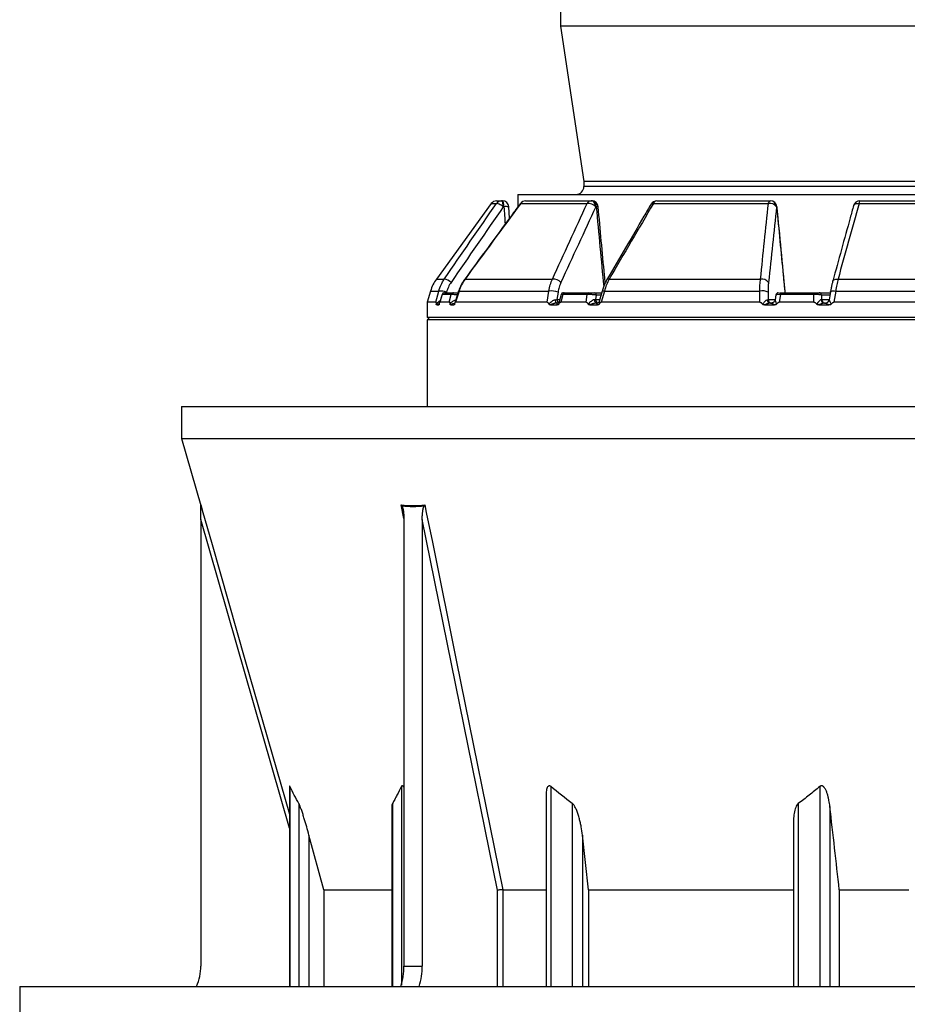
# Model space of a CAD drawing. Header units: millimetres. Extents: x 1309 to 2709, y 450 to 3578.
# Tile 2 of 8: x 1309 to 1995, y 1070 to 1831. Entities that reach past the tile are written whole.
import ezdxf

# ---------------------------------------------------------------- set-up
doc = ezdxf.new("R2010")
doc.units = ezdxf.units.MM

msp = doc.modelspace()

# ---------------------------------------------------------------- linework, layer by layer
at = {"color": 7, "linetype": 'Continuous', "lineweight": 25}
for p, q in [((1727.11, 2577.2), (1727.11, 1825.66)), ((1727.11, 1825.66), (1745.11, 1705.66)), ((2291.11, 1825.66), (1727.11, 1825.66)), ((1745.11, 1705.66), (1745.11, 1701.66)), ((2273.11, 1705.66), (1745.11, 1705.66)), ((1677.65, 1690.66), (1681.56, 1690.66)), ((1681.56, 1690.66), (1682.11, 1690.66)), ((1694.11, 1695.66), (1694.11, 1685.99)), ((1694.11, 1695.66), (2324.11, 1695.66)), ((1700.09, 1690.66), (1750.8, 1690.66)), ((1750.8, 1690.66), (1751.2, 1690.66)), ((1801.42, 1690.66), (1889.25, 1690.66)), ((1889.25, 1690.66), (1889.4, 1690.66)), ((1958.4, 1690.66), (2059.82, 1690.66)), ((1673.61, 1688.6), (1631.17, 1630.18)), ((1683.4, 1686.1), (1682.85, 1686.1)), ((1687.67, 1677.24), (1687.1, 1685.98)), ((1696.31, 1688.6), (1747.64, 1688.6)), ((1754.72, 1686.1), (1754.32, 1686.1)), ((1798.88, 1688.6), (1887.79, 1688.6)), ((1894.21, 1686.1), (1894.06, 1686.1)), ((1957.78, 1688.6), (2060.44, 1688.6)), ((1653.3, 1630.18), (1720.83, 1630.18)), ((1764.69, 1630.18), (1881.66, 1630.18)), ((1941.58, 1630.18), (2076.64, 1630.18)), ((1626.65, 1620.98), (1624.11, 1612.31)), ((1630.66, 1612.31), (1632.98, 1620.98)), ((1648.35, 1621.11), (1645.33, 1611.47)), ((1648.71, 1620.98), (1645.99, 1612.31)), ((1648.71, 1620.98), (1718.03, 1620.98)), ((1716.73, 1612.31), (1718.03, 1620.98)), ((1759.22, 1620.94), (1757.02, 1612.92)), ((1761.01, 1620.98), (1758.62, 1612.31)), ((1761.01, 1620.98), (1881.07, 1620.98)), ((1881.14, 1612.31), (1881.07, 1620.98)), ((1939.79, 1620.98), (1938.37, 1612.31)), ((1939.79, 1620.98), (2078.42, 1620.98)), ((1635.51, 1618.26), (1633.59, 1611.92)), ((1635.66, 1618.22), (1633.87, 1612.31)), ((1642.59, 1618.22), (1635.66, 1618.22)), ((1637.53, 1619.66), (1644.43, 1619.66)), ((1641.07, 1612.31), (1642.59, 1618.22)), ((1725.2, 1620.01), (1724.36, 1614.4)), ((1727.47, 1618.19), (1725.96, 1612.55)), ((1728.79, 1618.22), (1727.21, 1612.31)), ((1747.73, 1618.22), (1728.79, 1618.22)), ((1730.19, 1619.66), (1749.04, 1619.66)), ((1746.89, 1612.31), (1747.73, 1618.22)), ((1753.2, 1619.66), (1758.87, 1619.66)), ((1754.61, 1617.84), (1754.12, 1614.4)), ((1887.49, 1620.01), (1887.53, 1614.4)), ((1893.55, 1617.98), (1892.93, 1614.12)), ((1895.64, 1619.66), (1895.57, 1619.66)), ((1897.03, 1618.22), (1896.08, 1612.31)), ((1922.91, 1618.22), (1897.03, 1618.22)), ((1897.59, 1619.66), (1923.34, 1619.66)), ((1922.97, 1612.31), (1922.91, 1618.22)), ((1926.87, 1619.66), (1935.61, 1619.66)), ((1928.8, 1617.84), (1928.83, 1614.4)), ((1935.73, 1620.38), (1934.7, 1614.05)), ((1934.73, 1614.18), (1934.72, 1614.14)), ((1624.11, 1612.31), (1624.11, 1600.66)), ((1630.66, 1612.31), (1624.11, 1612.31)), ((1631.4, 1610.18), (1633.02, 1610.18)), ((1641.07, 1612.31), (1633.87, 1612.31)), ((1642.23, 1610.18), (1644.72, 1610.18)), ((1716.73, 1612.31), (1645.99, 1612.31)), ((1719.29, 1610.18), (1724.58, 1610.18)), ((1724.3, 1611.66), (1724.77, 1611.66)), ((1746.89, 1612.31), (1727.21, 1612.31)), ((1749.74, 1610.18), (1755.67, 1610.18)), ((1754.84, 1611.66), (1755.37, 1611.66)), ((1755.72, 1611.66), (1754.84, 1611.66)), ((1881.14, 1612.31), (1758.62, 1612.31)), ((1884.83, 1610.18), (1892.39, 1610.18)), ((1889.32, 1611.66), (1890, 1611.66)), ((1889.65, 1611.66), (1889.32, 1611.66)), ((1922.97, 1612.31), (1896.08, 1612.31)), ((1926.75, 1610.18), (1934.54, 1610.18)), ((1931.07, 1611.66), (1931.77, 1611.66)), ((1931.55, 1611.66), (1931.07, 1611.66)), ((2079.84, 1612.31), (1938.37, 1612.31)), ((1624.11, 1600.66), (1626.11, 1598.66)), ((1624.11, 1600.66), (2394.11, 1600.66)), ((1624.11, 1598.66), (1624.11, 1531.66)), ((2394.11, 1598.66), (1624.11, 1598.66)), ((1434.11, 1531.66), (1434.11, 1507.02)), ((1434.11, 1531.66), (2584.11, 1531.66)), ((1434.11, 1507.02), (1448.99, 1455.12)), ((1434.11, 1507.02), (2584.11, 1507.02)), ((1449.11, 1444.36), (1449.11, 1099.34)), ((1606.06, 1444.36), (1606.06, 1099.34)), ((1620.2, 1444.36), (1620.2, 1099.34)), ((1678.31, 1157.86), (1620.2, 1444.36)), ((1517.52, 1238.31), (1517.52, 1083.55)), ((1715.87, 1229.85), (1715.87, 1083.55)), ((1596.73, 1221.89), (1596.73, 1083.55)), ((1907.11, 1208.66), (1907.11, 1083.55)), ((1544.08, 1158.28), (1532.7, 1200.51)), ((1748.75, 1158.28), (1744.04, 1200.51)), ((1544.08, 1158.28), (1596.73, 1158.28)), ((1544.08, 1158.28), (1544.08, 1083.55)), ((1682.49, 1158.28), (1715.87, 1158.28)), ((1682.49, 1158.28), (1682.49, 1158.28)), ((1748.75, 1158.28), (1907.11, 1158.28)), ((1748.75, 1158.28), (1748.75, 1083.55)), ((1942.56, 1158.28), (1996.19, 1158.28)), ((1942.56, 1158.28), (1942.56, 1083.55)), ((1606.06, 1099.34), (1620.2, 1099.34)), ((1309.11, 1083.55), (1309.11, 1046.55)), ((1309.11, 1083.55), (2709.11, 1083.55))]:
    msp.add_line(p, q, dxfattribs=at)
at = {"color": 1, "linetype": 'Continuous', "lineweight": 25}
for p, q in [((2273.11, 1701.66), (1745.11, 1701.66)), ((1673.61, 1688.6), (1677.56, 1688.6)), ((1631.17, 1630.18), (1637.25, 1630.18)), ((1626.65, 1620.98), (1632.98, 1620.98)), ((1635.66, 1618.22), (1635.6, 1618.23)), ((1638.99, 1620.01), (1638.89, 1619.66)), ((1724.36, 1614.4), (1726.45, 1614.4)), ((1754.12, 1614.4), (1757.43, 1614.4)), ((1758.37, 1617.84), (1754.61, 1617.84)), ((1887.53, 1614.4), (1892.97, 1614.4)), ((1935.31, 1617.84), (1928.8, 1617.84)), ((1928.83, 1614.4), (1934.76, 1614.4)), ((1633.02, 1610.18), (1633.35, 1610.65)), ((1606.02, 1445.17), (1603.9, 1455.64)), ((1517.52, 1205.86), (1449.11, 1444.36)), ((1517.97, 1238.06), (1517.97, 1083.55)), ((1604.08, 1238.06), (1604.08, 1084.64)), ((1719.57, 1238.06), (1719.57, 1083.55)), ((1927.44, 1238.06), (1927.44, 1083.55)), ((1524.86, 1224.97), (1524.86, 1083.55)), ((1597.19, 1224.97), (1597.19, 1083.55)), ((1736.2, 1224.97), (1736.2, 1083.55)), ((1910.81, 1224.97), (1910.81, 1083.55)), ((1935.28, 1222.59), (1935.28, 1083.55)), ((1532.7, 1200.51), (1532.7, 1083.55)), ((1744.04, 1200.51), (1744.04, 1083.55)), ((1678.31, 1083.55), (1678.31, 1157.86)), ((1682.49, 1158.28), (1682.49, 1083.55))]:
    msp.add_line(p, q, dxfattribs=at)
at = {"color": 7, "linetype": 'Continuous', "lineweight": 25, "flags": 128}
for points in [[(1682.85, 1686.1), (1682.8, 1687.01), (1682.72, 1687.87), (1682.59, 1688.66), (1682.43, 1689.35), (1682.24, 1689.91), (1682.03, 1690.32), (1681.8, 1690.57), (1681.56, 1690.66)], [(1683.4, 1686.1), (1683.35, 1687.01), (1683.27, 1687.87), (1683.14, 1688.66), (1682.98, 1689.35), (1682.79, 1689.91), (1682.58, 1690.32), (1682.35, 1690.57), (1682.11, 1690.66)], [(1754.32, 1686.1), (1754.2, 1687.01), (1753.97, 1687.87), (1753.62, 1688.66), (1753.18, 1689.35), (1752.66, 1689.91), (1752.08, 1690.32), (1751.45, 1690.57), (1750.8, 1690.66)], [(1754.72, 1686.1), (1754.6, 1687.01), (1754.37, 1687.87), (1754.03, 1688.66), (1753.59, 1689.35), (1753.07, 1689.91), (1752.48, 1690.32), (1751.85, 1690.57), (1751.2, 1690.66)], [(1887.79, 1688.6), (1887.92, 1689.05), (1888.07, 1689.46), (1888.24, 1689.82), (1888.43, 1690.12), (1888.62, 1690.35), (1888.83, 1690.52), (1889.04, 1690.63), (1889.25, 1690.66)], [(1682.85, 1686.1), (1682.03, 1686.68), (1681.2, 1687.22), (1680.38, 1687.7), (1679.61, 1688.09), (1678.91, 1688.39), (1678.33, 1688.58), (1677.87, 1688.65), (1677.56, 1688.6)], [(1722.96, 1614.14), (1723.02, 1613.63), (1723.12, 1613.16), (1723.26, 1612.73), (1723.42, 1612.36), (1723.62, 1612.06), (1723.83, 1611.84), (1724.06, 1611.71), (1724.3, 1611.66)], [(1753.22, 1614.23), (1753.29, 1613.71), (1753.41, 1613.22), (1753.57, 1612.77), (1753.77, 1612.39), (1754.01, 1612.08), (1754.27, 1611.85), (1754.55, 1611.71), (1754.84, 1611.66)], [(1897.03, 1618.22), (1897.06, 1618.52), (1897.11, 1618.8), (1897.17, 1619.05), (1897.24, 1619.26), (1897.32, 1619.43), (1897.41, 1619.56), (1897.5, 1619.63), (1897.59, 1619.66)], [(1931.77, 1611.66), (1931.76, 1611.66), (1931.76, 1611.66), (1932.28, 1611.71), (1932.79, 1611.85), (1933.27, 1612.07), (1933.7, 1612.38), (1934.07, 1612.75), (1934.37, 1613.19), (1934.59, 1613.67), (1934.72, 1614.18)], [(1622.19, 1455.64), (1623.36, 1449.87), (1628.04, 1426.81), (1646.75, 1334.53), (1682.49, 1158.28)]]:
    msp.add_lwpolyline(points, dxfattribs=at)
at = {"color": 1, "linetype": 'Continuous', "lineweight": 25, "flags": 128}
for points in [[(1696.06, 1688.63), (1696.11, 1688.65), (1696.31, 1688.6)], [(1894.21, 1686.1), (1894.36, 1686.13), (1894.37, 1686.14)], [(1953.58, 1686.99), (1953.66, 1687.22), (1953.98, 1687.7), (1954.49, 1688.09), (1955.15, 1688.39), (1955.94, 1688.58), (1956.83, 1688.65), (1957.78, 1688.6)], [(1653.08, 1630.2), (1653.11, 1630.22), (1653.3, 1630.18)], [(1937.48, 1628.56), (1937.55, 1628.78), (1937.87, 1629.25), (1938.36, 1629.65), (1939, 1629.95), (1939.77, 1630.14), (1940.64, 1630.22), (1941.58, 1630.18)], [(1648.46, 1621.07), (1648.5, 1621.06), (1648.71, 1620.98)], [(1759.3, 1620.9), (1759.31, 1620.91), (1759.46, 1621.02), (1759.81, 1621.07), (1760.33, 1621.06), (1761.01, 1620.98)], [(1935.72, 1620.38), (1935.8, 1620.54), (1936.07, 1620.75), (1936.53, 1620.91), (1937.17, 1621.02), (1937.94, 1621.07), (1938.83, 1621.06), (1939.79, 1620.98)], [(1448.99, 1455.64), (1450.64, 1449.87), (1457.26, 1426.81), (1483.73, 1334.53), (1517.52, 1216.73)]]:
    msp.add_lwpolyline(points, dxfattribs=at)
at = {"color": 7, "linetype": 'Continuous', "lineweight": 25}
for centre, radius, start, end in [((1739.11, 1701.66), 6, 270, 0), ((1677.65, 1685.66), 5, 90, 144), ((1681.57, 1685.74), 4.92, 90.09825, 144.45262), ((1682.11, 1685.66), 5, 3.68299, 90), ((1700.09, 1685.66), 5, 90, 143.58241), ((1700.14, 1686.09), 4.57, 90.62642, 146.68759), ((1750.98, 1686.94), 3.72, 92.76666, 153.58649), ((1751.2, 1685.66), 5, 5.27964, 90), ((1801.42, 1685.66), 5, 90, 149.65747), ((1801.76, 1687.65), 3.03, 96.53911, 161.69304), ((1889.17, 1685.76), 4.9, 3.91461, 89.10401), ((1889.4, 1685.66), 5, 5.46587, 90), ((1889.32, 1685.76), 4.9, 3.91461, 89.10401), ((1958.4, 1685.66), 5, 90, 164.5643), ((1960.67, 1688.85), 2.91, 141.54847, 185.02455), ((1748.11, 1679.69), 8.92, 45.89562, 92.98937), ((1888.97, 1682.46), 6.26, 35.57974, 100.91917), ((1655.44, 1612.55), 30, 144, 163.67069), ((1635.85, 1620.45), 9.83, 47.33229, 81.847), ((1721.2, 1621.17), 9.02, 46.18662, 92.31635), ((1882.77, 1624.05), 6.23, 35.61381, 100.256), ((1633.68, 1606.2), 14.8, 68.96156, 92.69562), ((1719.56, 1605.29), 15.76, 69.02578, 95.57326), ((1882.9, 1611.35), 9.8, 62.07213, 100.73749), ((1637.45, 1617.66), 2, 89.99305, 162.93122), ((1637.54, 1617.7), 1.96, 90.48188, 164.62079), ((1644.46, 1617.73), 1.93, 90.84301, 165.30001), ((1729.42, 1617.66), 2, 89.99607, 164.8578), ((1730.39, 1618.06), 1.61, 97.17647, 174.19089), ((1749.29, 1618.12), 1.56, 99.16671, 176.2026), ((1752.89, 1617.96), 1.73, 355.74219, 79.57051), ((1889.53, 1614.34), 2.69, 184.30671, 265.61119), ((1890.46, 1614.6), 2.94, 183.91461, 269.10401), ((1895.53, 1617.66), 2, 89.99802, 170.79642), ((1924.68, 1618.48), 1.79, 138.46674, 188.10967), ((1926.84, 1617.7), 1.96, 3.91461, 89.10401), ((1931.21, 1614.45), 2.79, 184.59274, 267.11091), ((1931.76, 1614.6), 2.94, 183.91461, 269.10401), ((1931.77, 1614.65), 2.99, 270.00198, 297.71614), ((1446.11, 1454.29), 3, 0.24744, 16.03158), ((1409.11, 1099.34), 40, 336.75012, 0), ((1551.51, 1099.21), 54.54, 343.31242, 0.13418), ((1566.03, 1099.16), 54.17, 343.25343, 0.19317)]:
    msp.add_arc(centre, radius, start, end, dxfattribs=at)
at = {"color": 1, "linetype": 'Continuous', "lineweight": 25}
for centre, radius, start, end in [((1684.94, 1676.03), 10.18, 77.75074, 98.70244), ((1755.54, 1680.83), 5.33, 83.09738, 98.81127), ((1798.31, 1687.02), 1.68, 70.17158, 135.97148), ((1764.17, 1628.65), 1.62, 71.03842, 136.93528), ((1727.49, 1614.42), 3.13, 180.3463, 231.92004), ((1756.87, 1614.27), 2.76, 177.22432, 247.47029), ((1931.76, 1614.66), 3, 297.72762, 350.01696)]:
    msp.add_arc(centre, radius, start, end, dxfattribs=at)
for centre, major_axis, ratio, start_param, end_param in [((1935.57, 4581.44), (-125.49, 5516.4), 0.067633, 2.121808, 2.12469), ((1808.2, 4581.44), (-342.1, 5516.39), 0.049347, 2.120286, 2.133488), ((1734.67, 4581.44), (-466.33, 5516.4), 0.018003, 2.121825, 2.136036)]:
    msp.add_ellipse(centre, major_axis=major_axis, ratio=ratio, start_param=start_param, end_param=end_param, dxfattribs=at)
at = {"color": 7, "linetype": 'Continuous', "lineweight": 25}
for points in [[(1637.25, 1630.18), (1650.66, 1649.67), (1664.1, 1669.15), (1677.56, 1688.6)], [(1682.85, 1686.1), (1669.38, 1666.64), (1655.94, 1647.17), (1642.52, 1627.68)], [(1696.31, 1688.6), (1681.95, 1669.15), (1667.62, 1649.67), (1653.3, 1630.18)], [(1720.83, 1630.18), (1729.75, 1649.67), (1738.69, 1669.15), (1747.64, 1688.6)], [(1754.32, 1686.1), (1745.34, 1666.64), (1736.38, 1647.17), (1727.44, 1627.68)], [(1798.88, 1688.6), (1787.46, 1669.15), (1776.07, 1649.67), (1764.69, 1630.18)], [(1881.66, 1630.18), (1883.7, 1649.67), (1885.74, 1669.15), (1887.79, 1688.6)], [(1894.06, 1686.1), (1891.98, 1666.64), (1889.9, 1647.17), (1887.84, 1627.68)], [(1957.78, 1688.6), (1952.37, 1669.15), (1946.97, 1649.67), (1941.58, 1630.18)], [(1722.96, 1614.14), (1723.48, 1614.22), (1723.95, 1614.31), (1724.36, 1614.4)], [(1753.22, 1614.23), (1753.55, 1614.28), (1753.85, 1614.34), (1754.12, 1614.4)], [(1886.85, 1614.14), (1887.16, 1614.22), (1887.38, 1614.31), (1887.53, 1614.4)], [(1928.43, 1614.23), (1928.6, 1614.28), (1928.73, 1614.34), (1928.83, 1614.4)], [(1449.11, 1454.75), (1449.11, 1455.05), (1449.07, 1455.35), (1448.99, 1455.64)], [(1604.57, 1454.75), (1604.37, 1455.05), (1604.15, 1455.35), (1603.9, 1455.64)], [(1621.69, 1454.75), (1615.99, 1454.14), (1610.26, 1454.14), (1604.57, 1454.75)], [(1621.69, 1454.75), (1621.88, 1455.05), (1622.05, 1455.35), (1622.19, 1455.64)], [(1524.86, 1224.97), (1522.49, 1229.1), (1520.2, 1233.49), (1517.97, 1238.06)], [(1736.2, 1224.97), (1730.47, 1229.1), (1724.94, 1233.49), (1719.57, 1238.06)], [(1942.56, 1158.28), (1940.13, 1179.72), (1937.7, 1201.15), (1935.28, 1222.59)]]:
    msp.add_open_spline(points, degree=3, dxfattribs=at)
for points, knots in [([(1696.06, 1688.63), (1693.74, 1685.48), (1679.38, 1666.03), (1665.08, 1646.53), (1653.09, 1630.19)], [0, 0, 0, 0, 0.161733, 1, 1, 1, 1]), ([(1761.65, 1627.2), (1761.46, 1629.2), (1759.63, 1648.84), (1757.81, 1668.48), (1756.18, 1686.12)], [0, 0, 0, 0, 0.101988, 1, 1, 1, 1]), ([(1797.1, 1688.19), (1795.26, 1685.04), (1783.87, 1665.59), (1772.52, 1646.09), (1763, 1629.75)], [0, 0, 0, 0, 0.161726, 1, 1, 1, 1]), ([(1900.75, 1619.66), (1900.31, 1624.18), (1898.18, 1646.34), (1896.06, 1668.5), (1894.37, 1686.14)], [0, 0, 0, 0, 0.204015, 1, 1, 1, 1]), ([(1953.58, 1686.99), (1952.71, 1683.85), (1947.34, 1664.39), (1941.97, 1644.9), (1937.48, 1628.56)], [0, 0, 0, 0, 0.161712, 1, 1, 1, 1]), ([(1632.98, 1620.98), (1633.43, 1622.65), (1634.02, 1624.24), (1635.44, 1627.31), (1636.28, 1628.78), (1637.25, 1630.18)], [0, 0, 0, 0, 0.5, 0.5, 1, 1, 1, 1]), ([(1653.09, 1630.19), (1652.55, 1629.43), (1651.42, 1627.82), (1650.03, 1625.16), (1649.02, 1622.87), (1648.62, 1621.47), (1648.5, 1621.06)], [0, 0, 0, 0, 0.273072, 0.572805, 0.875877, 1, 1, 1, 1]), ([(1653.3, 1630.18), (1652.28, 1628.78), (1651.4, 1627.31), (1649.87, 1624.24), (1649.23, 1622.65), (1648.71, 1620.98)], [0, 0, 0, 0, 0.5, 0.5, 1, 1, 1, 1]), ([(1718.03, 1620.98), (1718.3, 1622.65), (1718.67, 1624.24), (1719.61, 1627.31), (1720.17, 1628.78), (1720.83, 1630.18)], [0, 0, 0, 0, 0.5, 0.5, 1, 1, 1, 1]), ([(1763, 1629.75), (1762.56, 1628.97), (1761.64, 1627.33), (1760.5, 1624.62), (1759.71, 1622.44), (1759.39, 1621.16), (1759.33, 1620.89)], [0, 0, 0, 0, 0.284598, 0.598562, 0.914772, 1, 1, 1, 1]), ([(1764.69, 1630.18), (1763.9, 1628.78), (1763.2, 1627.31), (1761.97, 1624.24), (1761.45, 1622.65), (1761.01, 1620.98)], [0, 0, 0, 0, 0.5, 0.5, 1, 1, 1, 1]), ([(1881.07, 1620.98), (1881.09, 1622.65), (1881.15, 1624.24), (1881.34, 1627.31), (1881.48, 1628.78), (1881.66, 1630.18)], [0, 0, 0, 0, 0.5, 0.5, 1, 1, 1, 1]), ([(1937.48, 1628.56), (1937.27, 1627.79), (1936.84, 1626.16), (1936.28, 1623.5), (1935.9, 1621.54), (1935.74, 1620.47), (1935.73, 1620.37)], [0, 0, 0, 0, 0.304619, 0.637808, 0.96764, 1, 1, 1, 1]), ([(1941.58, 1630.18), (1941.22, 1628.78), (1940.9, 1627.31), (1940.3, 1624.24), (1940.03, 1622.65), (1939.79, 1620.98)], [0, 0, 0, 0, 0.5, 0.5, 1, 1, 1, 1]), ([(1642.52, 1627.68), (1641.71, 1626.51), (1641.02, 1625.29), (1639.84, 1622.73), (1639.36, 1621.4), (1638.99, 1620.01)], [0, 0, 0, 0, 0.5, 0.5, 1, 1, 1, 1]), ([(1727.44, 1627.68), (1726.91, 1626.51), (1726.45, 1625.29), (1725.71, 1622.73), (1725.41, 1621.4), (1725.2, 1620.01)], [0, 0, 0, 0, 0.5, 0.5, 1, 1, 1, 1]), ([(1887.84, 1627.68), (1887.71, 1626.51), (1887.62, 1625.29), (1887.51, 1622.73), (1887.48, 1621.4), (1887.49, 1620.01)], [0, 0, 0, 0, 0.5, 0.5, 1, 1, 1, 1]), ([(1644.43, 1619.66), (1644.44, 1619.66), (1644.48, 1619.66), (1644.54, 1619.66), (1644.61, 1619.66), (1644.69, 1619.66), (1644.77, 1619.66), (1644.87, 1619.66), (1645.06, 1619.66), (1645.37, 1619.66), (1645.86, 1619.66), (1646.39, 1619.66), (1646.87, 1619.66), (1647.25, 1619.66), (1647.54, 1619.66), (1647.82, 1619.66), (1648.01, 1619.66), (1648.1, 1619.66)], [0, 0, 0, 0, 0.036141, 0.071976, 0.107622, 0.143198, 0.178824, 0.214619, 0.250701, 0.375166, 0.500292, 0.62459, 0.749917, 0.812387, 0.874546, 0.936912, 1, 1, 1, 1]), ([(1722.96, 1614.14), (1722.51, 1614.07), (1722.07, 1613.91), (1721.41, 1613.59), (1721.19, 1613.47), (1720.77, 1613.21), (1720.56, 1613.07), (1719.95, 1612.62), (1719.56, 1612.3), (1718.82, 1611.6), (1718.47, 1611.24), (1718.14, 1610.86)], [0, 0, 0, 0, 0.25, 0.25, 0.375, 0.375, 0.5, 0.5, 0.75, 0.75, 1, 1, 1, 1]), ([(1729.67, 1619.66), (1729.72, 1619.66), (1729.85, 1619.66), (1730.07, 1619.66), (1730.19, 1619.66)], [0, 0, 0, 0, 0.407091, 1, 1, 1, 1]), ([(1754.61, 1617.84), (1754.39, 1617.87), (1754.14, 1617.9), (1753.62, 1617.97), (1753.34, 1618), (1752.76, 1618.05), (1752.46, 1618.08), (1751.84, 1618.13), (1751.53, 1618.15), (1750.89, 1618.18), (1750.58, 1618.2), (1749.96, 1618.22), (1749.64, 1618.23), (1749.05, 1618.24), (1748.77, 1618.24), (1748.23, 1618.24), (1747.97, 1618.23), (1747.73, 1618.22)], [0, 0, 0, 0, 0.125, 0.125, 0.25, 0.25, 0.375, 0.375, 0.5, 0.5, 0.625, 0.625, 0.75, 0.75, 0.875, 0.875, 1, 1, 1, 1]), ([(1753.22, 1614.23), (1752.79, 1614.15), (1752.36, 1613.99), (1751.72, 1613.66), (1751.5, 1613.53), (1751.08, 1613.27), (1750.88, 1613.12), (1750.27, 1612.67), (1749.88, 1612.34), (1749.13, 1611.63), (1748.77, 1611.26), (1748.42, 1610.88)], [0, 0, 0, 0, 0.25, 0.25, 0.375, 0.375, 0.5, 0.5, 0.75, 0.75, 1, 1, 1, 1]), ([(1749.04, 1619.66), (1749.08, 1619.66), (1749.17, 1619.66), (1749.3, 1619.66), (1749.43, 1619.66), (1749.57, 1619.66), (1749.72, 1619.66), (1749.87, 1619.66), (1750.15, 1619.66), (1750.57, 1619.66), (1751.15, 1619.66), (1751.72, 1619.66), (1752.18, 1619.66), (1752.52, 1619.66), (1752.76, 1619.66), (1752.99, 1619.66), (1753.13, 1619.66), (1753.2, 1619.66)], [0, 0, 0, 0, 0.0361412, 0.0719761, 0.107622, 0.1431979, 0.1788238, 0.214619, 0.2507012, 0.3751659, 0.5002919, 0.6245904, 0.7499166, 0.8123875, 0.8745458, 0.9369116, 1, 1, 1, 1]), ([(1886.85, 1614.14), (1886.58, 1614.07), (1886.29, 1613.91), (1885.83, 1613.59), (1885.67, 1613.47), (1885.36, 1613.21), (1885.2, 1613.07), (1884.72, 1612.62), (1884.41, 1612.3), (1883.78, 1611.6), (1883.48, 1611.24), (1883.17, 1610.86)], [0, 0, 0, 0, 0.25, 0.25, 0.375, 0.375, 0.5, 0.5, 0.75, 0.75, 1, 1, 1, 1]), ([(1892.92, 1614.14), (1892.91, 1614.06), (1892.87, 1613.69), (1892.56, 1613.07), (1892.17, 1612.51), (1891.83, 1612.32), (1891.77, 1612.28)], [0, 0, 0, 0, 0.114896, 0.495041, 0.900071, 1, 1, 1, 1]), ([(1892.96, 1614.23), (1892.93, 1614.15), (1892.94, 1613.99), (1893.02, 1613.66), (1893.06, 1613.53), (1893.14, 1613.27), (1893.19, 1613.12), (1893.35, 1612.67), (1893.48, 1612.34), (1893.76, 1611.63), (1893.92, 1611.26), (1894.09, 1610.88)], [0, 0, 0, 0, 0.25, 0.25, 0.375, 0.375, 0.5, 0.5, 0.75, 0.75, 1, 1, 1, 1]), ([(1896.43, 1619.66), (1896.48, 1619.66), (1896.64, 1619.66), (1897.06, 1619.66), (1897.41, 1619.66), (1897.59, 1619.66)], [0, 0, 0, 0, 0.182295, 0.590947, 1, 1, 1, 1]), ([(1928.8, 1617.84), (1928.71, 1617.87), (1928.6, 1617.9), (1928.32, 1617.97), (1928.16, 1618), (1927.77, 1618.05), (1927.56, 1618.08), (1927.1, 1618.13), (1926.84, 1618.15), (1926.3, 1618.18), (1926.02, 1618.2), (1925.43, 1618.22), (1925.12, 1618.23), (1924.49, 1618.24), (1924.18, 1618.24), (1923.54, 1618.24), (1923.22, 1618.23), (1922.91, 1618.22)], [0, 0, 0, 0, 0.125, 0.125, 0.25, 0.25, 0.375, 0.375, 0.5, 0.5, 0.625, 0.625, 0.75, 0.75, 0.875, 0.875, 1, 1, 1, 1]), ([(1923.34, 1619.66), (1923.4, 1619.66), (1923.51, 1619.66), (1923.67, 1619.66), (1923.83, 1619.66), (1924, 1619.66), (1924.16, 1619.66), (1924.33, 1619.66), (1924.62, 1619.66), (1925.05, 1619.66), (1925.56, 1619.66), (1926.02, 1619.66), (1926.33, 1619.66), (1926.54, 1619.66), (1926.68, 1619.66), (1926.79, 1619.66), (1926.84, 1619.66), (1926.87, 1619.66)], [0, 0, 0, 0, 0.036141, 0.071976, 0.107622, 0.143198, 0.178824, 0.214619, 0.250701, 0.375166, 0.500292, 0.62459, 0.749917, 0.812387, 0.874546, 0.936912, 1, 1, 1, 1]), ([(1928.43, 1614.23), (1928.2, 1614.15), (1927.94, 1613.99), (1927.52, 1613.66), (1927.38, 1613.53), (1927.09, 1613.27), (1926.94, 1613.12), (1926.5, 1612.67), (1926.2, 1612.34), (1925.6, 1611.63), (1925.3, 1611.26), (1925.01, 1610.88)], [0, 0, 0, 0, 0.25, 0.25, 0.375, 0.375, 0.5, 0.5, 0.75, 0.75, 1, 1, 1, 1]), ([(1934.72, 1614.14), (1934.73, 1614.07), (1934.8, 1613.91), (1934.94, 1613.59), (1934.99, 1613.47), (1935.11, 1613.21), (1935.18, 1613.07), (1935.39, 1612.62), (1935.55, 1612.3), (1935.89, 1611.6), (1936.07, 1611.24), (1936.26, 1610.86)], [0, 0, 0, 0, 0.25, 0.25, 0.375, 0.375, 0.5, 0.5, 0.75, 0.75, 1, 1, 1, 1]), ([(1630.66, 1612.31), (1630.7, 1612.31), (1630.74, 1612.26), (1630.82, 1612.08), (1630.86, 1611.96), (1630.92, 1611.69), (1630.95, 1611.53), (1631.01, 1611.21), (1631.04, 1611.04), (1631.06, 1610.86)], [0, 0, 0, 0, 0.25, 0.25, 0.5, 0.5, 0.75, 0.75, 1, 1, 1, 1]), ([(1631.4, 1610.18), (1631.37, 1610.18), (1631.33, 1610.19), (1631.27, 1610.23), (1631.24, 1610.27), (1631.18, 1610.37), (1631.16, 1610.44), (1631.1, 1610.62), (1631.08, 1610.73), (1631.06, 1610.86)], [0, 0, 0, 0, 0.25, 0.25, 0.5, 0.5, 0.75, 0.75, 1, 1, 1, 1]), ([(1633.4, 1610.88), (1633.38, 1610.75), (1633.36, 1610.63), (1633.3, 1610.44), (1633.26, 1610.37), (1633.16, 1610.21), (1633.09, 1610.18), (1633.02, 1610.18)], [0, 0, 0, 0, 0.25, 0.25, 0.5, 0.5, 1, 1, 1, 1]), ([(1633.4, 1610.88), (1633.46, 1611.23), (1633.52, 1611.57), (1633.64, 1611.97), (1633.68, 1612.09), (1633.75, 1612.22), (1633.77, 1612.25), (1633.82, 1612.3), (1633.84, 1612.31), (1633.87, 1612.31)], [0, 0, 0, 0, 0.5, 0.5, 0.75, 0.75, 0.875, 0.875, 1, 1, 1, 1]), ([(1641.07, 1612.31), (1641.14, 1612.31), (1641.2, 1612.26), (1641.32, 1612.09), (1641.37, 1611.97), (1641.48, 1611.7), (1641.52, 1611.55), (1641.61, 1611.23), (1641.65, 1611.06), (1641.69, 1610.88)], [0, 0, 0, 0, 0.25, 0.25, 0.5, 0.5, 0.75, 0.75, 1, 1, 1, 1]), ([(1642.23, 1610.18), (1642.18, 1610.18), (1642.13, 1610.19), (1642.03, 1610.23), (1641.98, 1610.27), (1641.88, 1610.37), (1641.84, 1610.44), (1641.75, 1610.63), (1641.72, 1610.75), (1641.69, 1610.88)], [0, 0, 0, 0, 0.25, 0.25, 0.5, 0.5, 0.75, 0.75, 1, 1, 1, 1]), ([(1645.29, 1610.86), (1645.25, 1610.73), (1645.21, 1610.62), (1645.13, 1610.44), (1645.08, 1610.37), (1644.98, 1610.26), (1644.93, 1610.23), (1644.82, 1610.19), (1644.77, 1610.18), (1644.72, 1610.18)], [0, 0, 0, 0, 0.25, 0.25, 0.5, 0.5, 0.75, 0.75, 1, 1, 1, 1]), ([(1645.29, 1610.86), (1645.33, 1611.04), (1645.38, 1611.21), (1645.48, 1611.54), (1645.53, 1611.69), (1645.65, 1611.96), (1645.71, 1612.08), (1645.85, 1612.26), (1645.92, 1612.31), (1645.99, 1612.31)], [0, 0, 0, 0, 0.25, 0.25, 0.5, 0.5, 0.75, 0.75, 1, 1, 1, 1]), ([(1716.73, 1612.31), (1716.88, 1612.31), (1717.02, 1612.26), (1717.29, 1612.08), (1717.42, 1611.96), (1717.65, 1611.69), (1717.75, 1611.53), (1717.95, 1611.21), (1718.05, 1611.04), (1718.14, 1610.86)], [0, 0, 0, 0, 0.25, 0.25, 0.5, 0.5, 0.75, 0.75, 1, 1, 1, 1]), ([(1719.29, 1610.18), (1719.18, 1610.18), (1719.07, 1610.19), (1718.86, 1610.23), (1718.75, 1610.27), (1718.55, 1610.37), (1718.46, 1610.44), (1718.28, 1610.62), (1718.2, 1610.73), (1718.14, 1610.86)], [0, 0, 0, 0, 0.25, 0.25, 0.5, 0.5, 0.75, 0.75, 1, 1, 1, 1]), ([(1724.3, 1611.66), (1723.87, 1611.66), (1723.43, 1611.61), (1722.78, 1611.49), (1722.56, 1611.44), (1722.12, 1611.32), (1721.91, 1611.26), (1721.27, 1611.06), (1720.86, 1610.9), (1720.05, 1610.56), (1719.66, 1610.37), (1719.29, 1610.18)], [0, 0, 0, 0, 0.25, 0.25, 0.375, 0.375, 0.5, 0.5, 0.75, 0.75, 1, 1, 1, 1]), ([(1724.77, 1611.66), (1724.58, 1611.66), (1724.45, 1611.61), (1724.33, 1611.48), (1724.31, 1611.43), (1724.27, 1611.32), (1724.26, 1611.26), (1724.26, 1611.05), (1724.29, 1610.9), (1724.4, 1610.56), (1724.48, 1610.37), (1724.58, 1610.18)], [0, 0, 0, 0, 0.25, 0.25, 0.375, 0.375, 0.5, 0.5, 0.75, 0.75, 1, 1, 1, 1]), ([(1725.79, 1610.88), (1725.72, 1610.75), (1725.64, 1610.63), (1725.45, 1610.44), (1725.35, 1610.37), (1725.03, 1610.21), (1724.81, 1610.18), (1724.58, 1610.18)], [0, 0, 0, 0, 0.25, 0.25, 0.5, 0.5, 1, 1, 1, 1]), ([(1725.98, 1612.58), (1725.97, 1612.54), (1725.95, 1612.44), (1725.61, 1611.97), (1725.11, 1611.69), (1724.78, 1611.66), (1724.78, 1611.66), (1724.78, 1611.66)], [0, 0, 0, 0, 0.20486, 0.482982, 0.767242, 0.983982, 1, 1, 1, 1]), ([(1725.79, 1610.88), (1725.96, 1611.23), (1726.16, 1611.57), (1726.51, 1611.97), (1726.64, 1612.09), (1726.84, 1612.22), (1726.91, 1612.25), (1727.06, 1612.3), (1727.13, 1612.31), (1727.21, 1612.31)], [0, 0, 0, 0, 0.5, 0.5, 0.75, 0.75, 0.875, 0.875, 1, 1, 1, 1]), ([(1746.89, 1612.31), (1747.05, 1612.31), (1747.21, 1612.26), (1747.51, 1612.09), (1747.64, 1611.97), (1747.9, 1611.7), (1748.01, 1611.55), (1748.23, 1611.23), (1748.33, 1611.06), (1748.42, 1610.88)], [0, 0, 0, 0, 0.25, 0.25, 0.5, 0.5, 0.75, 0.75, 1, 1, 1, 1]), ([(1749.74, 1610.18), (1749.62, 1610.18), (1749.49, 1610.19), (1749.25, 1610.23), (1749.13, 1610.27), (1748.9, 1610.37), (1748.79, 1610.44), (1748.58, 1610.63), (1748.5, 1610.75), (1748.42, 1610.88)], [0, 0, 0, 0, 0.25, 0.25, 0.5, 0.5, 0.75, 0.75, 1, 1, 1, 1]), ([(1754.84, 1611.66), (1754.42, 1611.66), (1753.99, 1611.61), (1753.33, 1611.48), (1753.11, 1611.43), (1752.67, 1611.32), (1752.45, 1611.26), (1751.8, 1611.05), (1751.38, 1610.9), (1750.54, 1610.56), (1750.14, 1610.37), (1749.74, 1610.18)], [0, 0, 0, 0, 0.25, 0.25, 0.375, 0.375, 0.5, 0.5, 0.75, 0.75, 1, 1, 1, 1]), ([(1755.37, 1611.66), (1755.22, 1611.66), (1755.14, 1611.61), (1755.09, 1611.49), (1755.08, 1611.44), (1755.09, 1611.32), (1755.1, 1611.26), (1755.16, 1611.06), (1755.23, 1610.9), (1755.42, 1610.56), (1755.54, 1610.37), (1755.67, 1610.18)], [0, 0, 0, 0, 0.25, 0.25, 0.375, 0.375, 0.5, 0.5, 0.75, 0.75, 1, 1, 1, 1]), ([(1757.13, 1612.99), (1757.13, 1612.98), (1757.11, 1612.91), (1756.93, 1612.49), (1756.43, 1611.97), (1755.78, 1611.68), (1755.5, 1611.67), (1755.39, 1611.67)], [0, 0, 0, 0, 0.029624, 0.263992, 0.541765, 0.815835, 1, 1, 1, 1]), ([(1756.99, 1610.86), (1756.92, 1610.73), (1756.83, 1610.62), (1756.63, 1610.44), (1756.51, 1610.37), (1756.28, 1610.26), (1756.16, 1610.23), (1755.92, 1610.19), (1755.8, 1610.18), (1755.67, 1610.18)], [0, 0, 0, 0, 0.25, 0.25, 0.5, 0.5, 0.75, 0.75, 1, 1, 1, 1]), ([(1756.99, 1610.86), (1757.1, 1611.04), (1757.2, 1611.21), (1757.44, 1611.54), (1757.56, 1611.69), (1757.83, 1611.96), (1757.97, 1612.08), (1758.28, 1612.26), (1758.45, 1612.31), (1758.62, 1612.31)], [0, 0, 0, 0, 0.25, 0.25, 0.5, 0.5, 0.75, 0.75, 1, 1, 1, 1]), ([(1881.14, 1612.31), (1881.36, 1612.31), (1881.56, 1612.26), (1881.96, 1612.08), (1882.13, 1611.96), (1882.47, 1611.69), (1882.62, 1611.53), (1882.91, 1611.21), (1883.05, 1611.04), (1883.17, 1610.86)], [0, 0, 0, 0, 0.25, 0.25, 0.5, 0.5, 0.75, 0.75, 1, 1, 1, 1]), ([(1884.83, 1610.18), (1884.68, 1610.18), (1884.52, 1610.19), (1884.22, 1610.23), (1884.07, 1610.27), (1883.78, 1610.37), (1883.64, 1610.44), (1883.38, 1610.62), (1883.27, 1610.73), (1883.17, 1610.86)], [0, 0, 0, 0, 0.25, 0.25, 0.5, 0.5, 0.75, 0.75, 1, 1, 1, 1]), ([(1889.32, 1611.66), (1889.02, 1611.66), (1888.69, 1611.61), (1888.15, 1611.49), (1887.96, 1611.44), (1887.58, 1611.32), (1887.39, 1611.26), (1886.81, 1611.06), (1886.41, 1610.9), (1885.62, 1610.56), (1885.22, 1610.37), (1884.83, 1610.18)], [0, 0, 0, 0, 0.25, 0.25, 0.375, 0.375, 0.5, 0.5, 0.75, 0.75, 1, 1, 1, 1]), ([(1891.77, 1612.28), (1891.56, 1612.13), (1891.14, 1611.84), (1890.5, 1611.67), (1890.12, 1611.68), (1890, 1611.68)], [0, 0, 0, 0, 0.3931419, 0.8163168, 1, 1, 1, 1]), ([(1890, 1611.66), (1890.04, 1611.66), (1890.15, 1611.61), (1890.38, 1611.48), (1890.46, 1611.43), (1890.65, 1611.32), (1890.75, 1611.26), (1891.07, 1611.05), (1891.31, 1610.9), (1891.83, 1610.56), (1892.1, 1610.37), (1892.39, 1610.18)], [0, 0, 0, 0, 0.25, 0.25, 0.375, 0.375, 0.5, 0.5, 0.75, 0.75, 1, 1, 1, 1]), ([(1894.09, 1610.88), (1893.99, 1610.75), (1893.88, 1610.63), (1893.62, 1610.44), (1893.47, 1610.37), (1893.02, 1610.21), (1892.7, 1610.18), (1892.39, 1610.18)], [0, 0, 0, 0, 0.25, 0.25, 0.5, 0.5, 1, 1, 1, 1]), ([(1894.09, 1610.88), (1894.33, 1611.23), (1894.61, 1611.57), (1895.1, 1611.97), (1895.28, 1612.09), (1895.57, 1612.22), (1895.67, 1612.25), (1895.87, 1612.3), (1895.98, 1612.31), (1896.08, 1612.31)], [0, 0, 0, 0, 0.5, 0.5, 0.75, 0.75, 0.875, 0.875, 1, 1, 1, 1]), ([(1922.97, 1612.31), (1923.19, 1612.31), (1923.4, 1612.26), (1923.79, 1612.09), (1923.97, 1611.97), (1924.31, 1611.7), (1924.46, 1611.55), (1924.75, 1611.23), (1924.88, 1611.06), (1925.01, 1610.88)], [0, 0, 0, 0, 0.25, 0.25, 0.5, 0.5, 0.75, 0.75, 1, 1, 1, 1]), ([(1926.75, 1610.18), (1926.59, 1610.18), (1926.43, 1610.19), (1926.1, 1610.23), (1925.94, 1610.27), (1925.64, 1610.37), (1925.49, 1610.44), (1925.22, 1610.63), (1925.1, 1610.75), (1925.01, 1610.88)], [0, 0, 0, 0, 0.25, 0.25, 0.5, 0.5, 0.75, 0.75, 1, 1, 1, 1]), ([(1931.07, 1611.66), (1930.8, 1611.66), (1930.49, 1611.61), (1929.98, 1611.48), (1929.81, 1611.43), (1929.44, 1611.32), (1929.26, 1611.26), (1928.7, 1611.05), (1928.32, 1610.9), (1927.54, 1610.56), (1927.14, 1610.37), (1926.75, 1610.18)], [0, 0, 0, 0, 0.25, 0.25, 0.375, 0.375, 0.5, 0.5, 0.75, 0.75, 1, 1, 1, 1]), ([(1931.77, 1611.66), (1931.86, 1611.66), (1932.01, 1611.61), (1932.29, 1611.49), (1932.39, 1611.44), (1932.61, 1611.32), (1932.73, 1611.26), (1933.1, 1611.06), (1933.37, 1610.9), (1933.94, 1610.56), (1934.23, 1610.37), (1934.54, 1610.18)], [0, 0, 0, 0, 0.25, 0.25, 0.375, 0.375, 0.5, 0.5, 0.75, 0.75, 1, 1, 1, 1]), ([(1936.26, 1610.86), (1936.16, 1610.73), (1936.04, 1610.62), (1935.78, 1610.44), (1935.63, 1610.37), (1935.33, 1610.26), (1935.17, 1610.23), (1934.86, 1610.19), (1934.7, 1610.18), (1934.54, 1610.18)], [0, 0, 0, 0, 0.25, 0.25, 0.5, 0.5, 0.75, 0.75, 1, 1, 1, 1]), ([(1936.26, 1610.86), (1936.39, 1611.04), (1936.53, 1611.21), (1936.83, 1611.54), (1936.99, 1611.69), (1937.34, 1611.96), (1937.53, 1612.08), (1937.93, 1612.26), (1938.15, 1612.31), (1938.37, 1612.31)], [0, 0, 0, 0, 0.25, 0.25, 0.5, 0.5, 0.75, 0.75, 1, 1, 1, 1]), ([(1449.11, 1444.36), (1449.11, 1445.25), (1449.11, 1446.15), (1449.11, 1447.93), (1449.11, 1448.82), (1449.11, 1450.15), (1449.11, 1450.59), (1449.11, 1451.47), (1449.11, 1451.9), (1449.11, 1452.76), (1449.11, 1453.19), (1449.11, 1453.8), (1449.11, 1454), (1449.11, 1454.39), (1449.11, 1454.58), (1449.11, 1454.75)], [0, 0, 0, 0, 0.25, 0.25, 0.5, 0.5, 0.625, 0.625, 0.75, 0.75, 0.875, 0.875, 0.9375, 0.9375, 1, 1, 1, 1]), ([(1603.9, 1455.64), (1606.94, 1455.29), (1609.99, 1455.12), (1616.1, 1455.12), (1619.15, 1455.29), (1622.19, 1455.64)], [0, 0, 0, 0, 0.5, 0.5, 1, 1, 1, 1]), ([(1604.57, 1454.75), (1604.67, 1454.58), (1604.76, 1454.39), (1604.92, 1454), (1604.99, 1453.8), (1605.19, 1453.18), (1605.29, 1452.76), (1605.56, 1451.47), (1605.68, 1450.6), (1605.88, 1448.83), (1605.95, 1447.93), (1606.04, 1446.15), (1606.06, 1445.25), (1606.06, 1444.36)], [0, 0, 0, 0, 0.0625, 0.0625, 0.125, 0.125, 0.25, 0.25, 0.5, 0.5, 0.75, 0.75, 1, 1, 1, 1]), ([(1620.2, 1444.36), (1620.2, 1445.25), (1620.22, 1446.15), (1620.31, 1447.93), (1620.38, 1448.82), (1620.52, 1450.15), (1620.58, 1450.59), (1620.71, 1451.47), (1620.79, 1451.9), (1620.97, 1452.76), (1621.07, 1453.19), (1621.26, 1453.8), (1621.33, 1454), (1621.49, 1454.39), (1621.58, 1454.58), (1621.69, 1454.75)], [0, 0, 0, 0, 0.25, 0.25, 0.5, 0.5, 0.625, 0.625, 0.75, 0.75, 0.875, 0.875, 0.9375, 0.9375, 1, 1, 1, 1]), ([(1517.97, 1238.06), (1517.9, 1238.2), (1517.76, 1238.48), (1517.6, 1238.65), (1517.52, 1238.58), (1517.52, 1238.39), (1517.53, 1238.31)], [0, 0, 0, 0, 0.2837006, 0.5705019, 0.8157436, 1, 1, 1, 1]), ([(1604.08, 1238.06), (1602.96, 1235.77), (1601.84, 1233.53), (1600.11, 1230.25), (1599.54, 1229.18), (1598.37, 1227.05), (1597.78, 1226), (1597.19, 1224.97)], [0, 0, 0, 0, 0.5, 0.5, 0.75, 0.75, 1, 1, 1, 1]), ([(1606.06, 1237.6), (1606.03, 1237.63), (1605.88, 1237.89), (1605.52, 1238.24), (1605.07, 1238.58), (1604.67, 1238.64), (1604.33, 1238.49), (1604.17, 1238.22), (1604.08, 1238.06)], [0, 0, 0, 0, 0.0386844, 0.2524626, 0.4680927, 0.6241624, 0.78017, 1, 1, 1, 1]), ([(1719.57, 1238.06), (1719.39, 1238.2), (1719.03, 1238.48), (1718.43, 1238.65), (1717.88, 1238.55), (1717.31, 1238.11), (1716.75, 1237.15), (1716.32, 1235.72), (1715.93, 1233.25), (1715.93, 1231.25), (1715.92, 1229.85)], [0, 0, 0, 0, 0.058193, 0.117023, 0.167328, 0.228678, 0.333738, 0.486443, 0.639868, 1, 1, 1, 1]), ([(1927.44, 1238.06), (1924.76, 1235.77), (1922.03, 1233.53), (1917.87, 1230.25), (1916.48, 1229.18), (1913.66, 1227.05), (1912.24, 1226), (1910.81, 1224.97)], [0, 0, 0, 0, 0.5, 0.5, 0.75, 0.75, 1, 1, 1, 1]), ([(1935.28, 1222.59), (1935.1, 1224.19), (1934.87, 1225.78), (1934.41, 1228.15), (1934.24, 1228.94), (1933.86, 1230.5), (1933.64, 1231.28), (1933.16, 1232.83), (1932.89, 1233.6), (1932.41, 1234.73), (1932.24, 1235.11), (1931.87, 1235.84), (1931.66, 1236.2), (1931.22, 1236.9), (1930.98, 1237.23), (1930.56, 1237.7), (1930.41, 1237.85), (1930.09, 1238.12), (1929.91, 1238.24), (1929.55, 1238.45), (1929.35, 1238.53), (1929.04, 1238.59), (1928.94, 1238.61), (1928.73, 1238.61), (1928.62, 1238.61), (1928.32, 1238.56), (1928.12, 1238.5), (1927.76, 1238.31), (1927.6, 1238.2), (1927.44, 1238.06)], [0, 0, 0, 0, 0.25, 0.25, 0.375, 0.375, 0.5, 0.5, 0.625, 0.625, 0.6875, 0.6875, 0.75, 0.75, 0.8125, 0.8125, 0.84375, 0.84375, 0.875, 0.875, 0.90625, 0.90625, 0.921875, 0.921875, 0.9375, 0.9375, 0.96875, 0.96875, 1, 1, 1, 1]), ([(1532.7, 1200.51), (1532.13, 1202.62), (1531.54, 1204.74), (1530.63, 1207.91), (1530.32, 1208.97), (1529.69, 1211.08), (1529.37, 1212.14), (1528.72, 1214.24), (1528.4, 1215.28), (1527.73, 1217.36), (1527.39, 1218.39), (1526.87, 1219.91), (1526.69, 1220.42), (1526.33, 1221.42), (1526.15, 1221.92), (1525.88, 1222.64), (1525.79, 1222.88), (1525.6, 1223.35), (1525.51, 1223.58), (1525.32, 1224.02), (1525.23, 1224.23), (1525.04, 1224.62), (1524.95, 1224.81), (1524.86, 1224.97)], [0, 0, 0, 0, 0.25, 0.25, 0.375, 0.375, 0.5, 0.5, 0.625, 0.625, 0.75, 0.75, 0.8125, 0.8125, 0.875, 0.875, 0.90625, 0.90625, 0.9375, 0.9375, 0.96875, 0.96875, 1, 1, 1, 1]), ([(1597.19, 1224.97), (1597.05, 1224.58), (1596.75, 1223.7), (1596.74, 1222.54), (1596.73, 1221.89)], [0, 0, 0, 0, 0.438835, 1, 1, 1, 1]), ([(1744.04, 1200.51), (1743.8, 1202.62), (1743.49, 1204.74), (1742.9, 1207.91), (1742.68, 1208.97), (1742.21, 1211.08), (1741.95, 1212.14), (1741.39, 1214.24), (1741.08, 1215.28), (1740.41, 1217.36), (1740.04, 1218.39), (1739.42, 1219.91), (1739.21, 1220.42), (1738.74, 1221.42), (1738.49, 1221.92), (1738.08, 1222.64), (1737.94, 1222.88), (1737.64, 1223.35), (1737.49, 1223.58), (1737.16, 1224.02), (1736.99, 1224.23), (1736.61, 1224.62), (1736.41, 1224.81), (1736.2, 1224.97)], [0, 0, 0, 0, 0.25, 0.25, 0.375, 0.375, 0.5, 0.5, 0.625, 0.625, 0.75, 0.75, 0.8125, 0.8125, 0.875, 0.875, 0.90625, 0.90625, 0.9375, 0.9375, 0.96875, 0.96875, 1, 1, 1, 1]), ([(1910.81, 1224.97), (1910.43, 1224.58), (1909.56, 1223.68), (1908.8, 1221.85), (1907.94, 1218.87), (1907.29, 1214.81), (1907.04, 1211.06), (1907.11, 1209.01), (1907.12, 1208.66)], [0, 0, 0, 0, 0.095185, 0.220237, 0.345876, 0.642549, 0.940551, 1, 1, 1, 1]), ([(1682.49, 1158.28), (1682.35, 1158.28), (1682.2, 1158.28), (1681.87, 1158.27), (1681.69, 1158.26), (1681.33, 1158.24), (1681.15, 1158.22), (1680.77, 1158.19), (1680.57, 1158.17), (1680.19, 1158.14), (1680, 1158.11), (1679.62, 1158.07), (1679.43, 1158.05), (1679.08, 1158), (1678.91, 1157.97), (1678.67, 1157.93), (1678.59, 1157.92), (1678.45, 1157.89), (1678.37, 1157.88), (1678.31, 1157.86)], [0, 0, 0, 0, 0.125, 0.125, 0.25, 0.25, 0.375, 0.375, 0.5, 0.5, 0.625, 0.625, 0.75, 0.75, 0.875, 0.875, 0.9375, 0.9375, 1, 1, 1, 1])]:
    msp.add_open_spline(points, degree=3, knots=knots, dxfattribs=at)
at = {"color": 1, "linetype": 'Continuous', "lineweight": 25}
for points, knots in [([(1631.06, 1610.86), (1631.52, 1611.4), (1632.38, 1612.4), (1633.45, 1613.36), (1634.08, 1613.57), (1634.09, 1613.58)], [0, 0, 0, 0, 0.533769, 0.986752, 1, 1, 1, 1]), ([(1641.69, 1610.88), (1642.09, 1611.34), (1642.99, 1612.39), (1644.49, 1613.6), (1645.71, 1613.95), (1646.15, 1614.08)], [0, 0, 0, 0, 0.338578, 0.76161, 1, 1, 1, 1]), ([(1647.36, 1617.96), (1647.21, 1617.98), (1646.48, 1618.06), (1645.19, 1618.15), (1643.78, 1618.24), (1642.95, 1618.25), (1642.68, 1618.23), (1642.59, 1618.22)], [0, 0, 0, 0, 0.073092, 0.350007, 0.620481, 0.881196, 1, 1, 1, 1]), ([(1728.79, 1618.22), (1728.47, 1618.23), (1727.83, 1618.25), (1727.46, 1618.22), (1727.52, 1618.18), (1727.53, 1618.17)], [0, 0, 0, 0, 0.451228, 0.901794, 1, 1, 1, 1]), ([(1897.03, 1618.22), (1896.53, 1618.23), (1895.53, 1618.25), (1894.4, 1618.2), (1893.69, 1618.11), (1893.62, 1618.02), (1893.59, 1617.98)], [0, 0, 0, 0, 0.260512, 0.520642, 0.780335, 1, 1, 1, 1]), ([(1633.47, 1611.25), (1633.1, 1611.12), (1632.3, 1610.83), (1631.71, 1610.4), (1631.4, 1610.18)], [0, 0, 0, 0, 0.471886, 1, 1, 1, 1]), ([(1645.42, 1611.48), (1645.27, 1611.47), (1644.34, 1611.36), (1643.29, 1610.83), (1642.49, 1610.34), (1642.23, 1610.18)], [0, 0, 0, 0, 0.11246, 0.712051, 1, 1, 1, 1]), ([(1644.72, 1610.18), (1644.8, 1610.41), (1644.92, 1610.74), (1645.24, 1610.97), (1645.33, 1611.04)], [0, 0, 0, 0, 0.689855, 1, 1, 1, 1]), ([(1726.03, 1612.53), (1725.99, 1612.44), (1725.79, 1611.98), (1725.79, 1611.37), (1725.79, 1610.88)], [0, 0, 0, 0, 0.202801, 1, 1, 1, 1]), ([(1757.15, 1612.89), (1757.11, 1612.75), (1756.92, 1612.2), (1756.96, 1611.44), (1756.99, 1610.86)], [0, 0, 0, 0, 0.244331, 1, 1, 1, 1])]:
    msp.add_open_spline(points, degree=3, knots=knots, dxfattribs=at)
msp.add_open_spline([(1448.99, 1455.12), (1448.99, 1455.12), (1448.99, 1455.29), (1448.99, 1455.64)], degree=3, dxfattribs=at)

doc.saveas('drawing.dxf')
